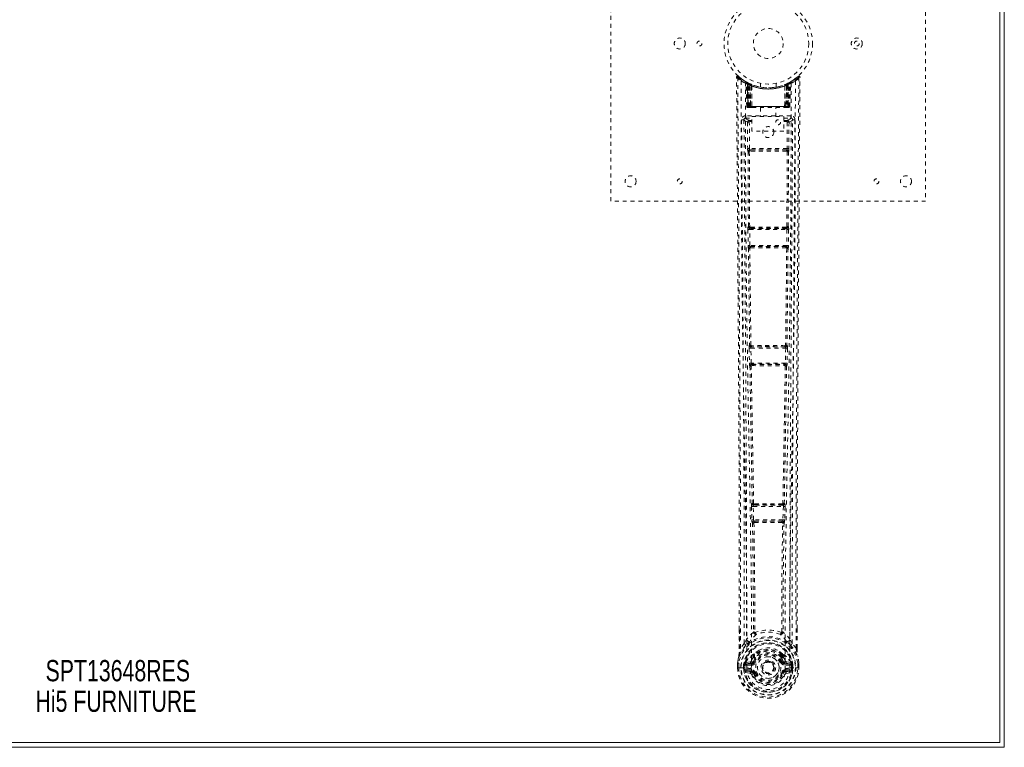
# Model space of a CAD drawing. Header units: inches. Extents: x 9 to 56.5, y 8.8 to 44.6.
# Tile 3 of 4: x 31.4 to 56.5, y 8.8 to 27.3. Entities that reach past the tile are written whole.
import ezdxf

# ---------------------------------------------------------------- set-up
doc = ezdxf.new("R2010")
doc.units = ezdxf.units.IN
doc.header["$MEASUREMENT"] = 0
doc.linetypes.add('SLD-Dashed', pattern=[0.075, 0.05, -0.025])
doc.linetypes.add('SLD-Solid', pattern=[0])
doc.layers.add('HI5-SYMBOLTEXT', color=5, linetype='SLD-Solid')
doc.styles.add('SLDTEXTSTYLE0', font='TXT', dxfattribs={"width": 0.75})

# ---------------------------------------------------------------- blocks, each defined once
blk = doc.blocks.new('SW_NOTE_0')
at = {"layer": 'HI5-SYMBOLTEXT', "color": 0, "char_height": 0.54, "attachment_point": 1, "style": 'SLDTEXTSTYLE0'}
for s, insert in [('SPT13648RES', (0, 0.696)), ('Hi5 FURNITURE', (-0.257, -0.08))]:
    blk.add_mtext(s, dxfattribs=dict(at, insert=insert))

msp = doc.modelspace()

# ---------------------------------------------------------------- linework, layer by layer
at = {"color": 7, "linetype": 'SLD-Solid', "lineweight": 15}
for p, q in [((56.473, 44.569), (56.473, 8.819)), ((56.355, 44.451), (56.355, 8.938)), ((56.355, 8.938), (56.355, 44.451)), ((56.473, 8.819), (8.973, 8.819)), ((56.355, 8.938), (9.091, 8.938)), ((9.091, 8.938), (56.355, 8.938))]:
    msp.add_line(p, q, dxfattribs=at)
at = {"color": 7, "linetype": 'SLD-Dashed', "lineweight": 0}
for p, q in [((46.473, 22.694), (46.473, 30.694)), ((54.473, 30.694), (54.473, 22.694)), ((51.23, 25.859), (51.129, 25.778)), ((51.28, 25.836), (51.25, 25.837)), ((49.904, 25.721), (49.891, 25.729)), ((49.91, 25.717), (49.896, 25.724)), ((49.919, 25.696), (49.905, 25.704)), ((49.926, 25.098), (49.905, 25.704)), ((49.94, 25.098), (49.919, 25.696)), ((49.989, 25.676), (49.922, 25.711)), ((49.938, 25.689), (49.959, 25.095)), ((50.006, 25.65), (49.938, 25.685)), ((49.958, 25.098), (49.938, 25.685)), ((49.965, 25.656), (49.977, 25.682)), ((49.965, 25.656), (49.965, 25.098)), ((49.966, 25.098), (49.967, 25.655)), ((49.967, 25.655), (49.979, 25.681)), ((49.978, 25.649), (49.991, 25.675)), ((49.979, 25.098), (49.978, 25.649)), ((49.99, 25.676), (49.989, 25.676)), ((49.997, 25.098), (49.997, 25.641)), ((50.006, 25.65), (50.007, 25.65)), ((50.025, 25.098), (50.006, 25.65)), ((50.007, 25.65), (50.026, 25.098)), ((50.01, 25.666), (50.009, 25.667)), ((50.052, 25.62), (50.049, 25.622)), ((50.054, 25.098), (50.049, 25.622)), ((50.056, 25.647), (50.051, 25.649)), ((50.052, 25.62), (50.056, 25.098)), ((50.273, 25.684), (50.273, 25.587)), ((50.673, 25.587), (50.673, 25.684)), ((50.889, 25.098), (50.894, 25.62)), ((50.895, 25.649), (50.89, 25.647)), ((50.897, 25.622), (50.892, 25.098)), ((50.897, 25.622), (50.894, 25.62)), ((50.92, 25.098), (50.939, 25.65)), ((50.94, 25.65), (50.921, 25.098)), ((50.937, 25.667), (50.936, 25.666)), ((50.939, 25.65), (50.94, 25.65)), ((51.008, 25.685), (50.94, 25.65)), ((50.949, 25.641), (50.949, 25.098)), ((50.953, 25.674), (50.955, 25.675)), ((50.957, 25.676), (50.956, 25.676)), ((51.024, 25.711), (50.957, 25.676)), ((50.967, 25.681), (50.979, 25.655)), ((50.967, 25.098), (50.968, 25.649)), ((50.969, 25.682), (50.981, 25.656)), ((50.979, 25.655), (50.98, 25.098)), ((50.981, 25.098), (50.981, 25.656)), ((50.985, 25.095), (51.008, 25.689)), ((50.988, 25.098), (51.008, 25.685)), ((51.006, 25.098), (51.027, 25.696)), ((51.119, 25.771), (51.017, 25.708)), ((51.02, 25.098), (51.041, 25.704)), ((51.041, 25.704), (51.027, 25.696)), ((51.055, 25.729), (51.042, 25.721)), ((49.926, 25.098), (49.94, 25.098)), ((49.953, 25.07), (49.957, 25.069)), ((49.958, 25.098), (50.025, 25.098)), ((49.958, 25.069), (49.958, 25.07)), ((50.98, 25.098), (49.966, 25.098)), ((49.97, 25.069), (49.979, 25.069)), ((49.979, 25.098), (50.967, 25.098)), ((49.988, 25.069), (50.042, 25.069)), ((49.997, 25.098), (49.998, 25.098)), ((50.949, 25.098), (49.998, 25.098)), ((50.026, 25.098), (50.025, 25.098)), ((50.054, 25.098), (50.056, 25.098)), ((50.056, 25.098), (50.889, 25.098)), ((50.056, 25.069), (50.063, 25.069)), ((50.064, 25.069), (50.882, 25.069)), ((50.278, 25.069), (50.278, 24.837)), ((50.668, 24.837), (50.668, 25.069)), ((50.883, 25.069), (50.89, 25.069)), ((50.889, 25.098), (50.892, 25.098)), ((50.904, 25.069), (50.958, 25.069)), ((50.921, 25.098), (50.92, 25.098)), ((50.921, 25.098), (50.988, 25.098)), ((50.967, 25.071), (50.967, 25.098)), ((50.967, 25.069), (50.976, 25.069)), ((51.006, 25.098), (51.02, 25.098)), ((49.899, 24.86), (49.899, 24.8)), ((51.047, 24.86), (49.899, 24.86)), ((49.899, 24.8), (50.058, 24.8)), ((50.058, 24.837), (50.87, 24.837)), ((50.058, 24.465), (50.058, 24.837)), ((50.87, 24.837), (50.87, 24.465)), ((50.87, 24.8), (51.047, 24.8)), ((51.047, 24.8), (51.047, 24.86)), ((49.854, 24.762), (49.854, 24.753)), ((49.854, 24.753), (49.854, 24.751)), ((49.946, 24.698), (49.949, 24.024)), ((49.946, 24.698), (49.991, 24.698)), ((49.994, 24.024), (49.991, 24.698)), ((50.006, 24.713), (50.006, 24.742)), ((50.058, 24.742), (50.006, 24.742)), ((50.058, 24.713), (50.006, 24.713)), ((50.94, 24.742), (50.87, 24.742)), ((50.94, 24.713), (50.87, 24.713)), ((50.94, 24.713), (50.94, 24.742)), ((50.955, 24.698), (50.952, 24.024)), ((51, 24.698), (50.997, 24.024)), ((51.092, 24.753), (51.092, 24.762)), ((51.092, 24.751), (51.092, 24.753)), ((50.87, 24.465), (50.058, 24.465)), ((49.958, 23.949), (49.959, 23.949)), ((49.959, 23.949), (49.967, 22.043)), ((50, 22.042), (49.991, 23.948)), ((50.952, 24.024), (49.994, 24.024)), ((50.003, 23.994), (50.002, 23.994)), ((50.944, 23.994), (50.002, 23.994)), ((50.944, 23.994), (50.943, 23.994)), ((50.954, 23.948), (50.946, 22.042)), ((50.987, 23.949), (50.979, 22.043)), ((50.987, 23.949), (50.988, 23.949)), ((54.473, 22.694), (46.473, 22.694)), ((49.967, 22.043), (49.963, 22.041)), ((50.017, 22.029), (50.017, 22.029)), ((50.929, 22.029), (50.929, 22.029)), ((50.983, 22.041), (50.979, 22.043)), ((49.956, 21.966), (49.96, 21.568)), ((50, 21.967), (50.945, 21.967)), ((50.005, 21.568), (50, 21.967)), ((50.007, 21.997), (50.012, 21.999)), ((50.939, 21.997), (50.007, 21.997)), ((50.934, 21.999), (50.939, 21.997)), ((50.945, 21.967), (50.941, 21.568)), ((50.99, 21.966), (50.985, 21.568)), ((49.96, 21.568), (49.961, 21.54)), ((50.941, 21.568), (50.005, 21.568)), ((50.016, 21.537), (50.014, 21.538)), ((50.014, 21.538), (50.932, 21.538)), ((50.932, 21.538), (50.93, 21.537)), ((50.985, 21.568), (50.985, 21.54)), ((49.969, 21.493), (49.971, 21.492)), ((50.975, 21.492), (50.977, 21.493)), ((49.999, 19.035), (49.992, 19.032)), ((50.954, 19.032), (50.947, 19.035)), ((49.986, 18.957), (49.994, 18.576)), ((50.031, 18.958), (50.915, 18.958)), ((50.039, 18.577), (50.031, 18.958)), ((50.037, 18.988), (50.043, 18.991)), ((50.909, 18.988), (50.037, 18.988)), ((50.049, 19.02), (50.049, 19.02)), ((50.897, 19.02), (50.897, 19.02)), ((50.903, 18.991), (50.909, 18.988)), ((50.915, 18.958), (50.907, 18.577)), ((50.96, 18.957), (50.952, 18.576)), ((49.994, 18.576), (49.996, 18.548)), ((50.907, 18.577), (50.039, 18.577)), ((50.051, 18.546), (50.049, 18.547)), ((50.049, 18.547), (50.897, 18.547)), ((50.897, 18.547), (50.895, 18.546)), ((50.952, 18.576), (50.95, 18.548)), ((50.004, 18.501), (50.007, 18.5)), ((50.939, 18.5), (50.942, 18.501)), ((50.046, 14.937), (50.056, 14.595)), ((50.065, 15.016), (50.053, 15.012)), ((50.09, 14.938), (50.856, 14.938)), ((50.101, 14.596), (50.09, 14.938)), ((50.098, 14.968), (50.11, 14.973)), ((50.848, 14.968), (50.098, 14.968)), ((50.836, 14.973), (50.848, 14.968)), ((50.856, 14.938), (50.845, 14.596)), ((50.88, 15.016), (50.892, 15.012)), ((50.9, 14.937), (50.89, 14.595)), ((50.056, 14.595), (50.058, 14.567)), ((50.069, 14.52), (50.073, 14.519)), ((50.845, 14.596), (50.101, 14.596)), ((50.118, 14.565), (50.114, 14.566)), ((50.114, 14.566), (50.832, 14.566)), ((50.832, 14.566), (50.828, 14.565)), ((50.873, 14.519), (50.876, 14.52)), ((50.89, 14.595), (50.888, 14.567)), ((49.737, 11.338), (49.737, 11.805)), ((51.209, 11.338), (51.209, 11.83)), ((49.922, 11.566), (49.863, 11.455)), ((50.094, 11.743), (50.094, 11.743)), ((50.132, 11.746), (50.132, 11.746)), ((50.814, 11.746), (50.814, 11.746)), ((50.852, 11.743), (50.852, 11.743)), ((51.083, 11.455), (51.024, 11.566)), ((49.863, 11.455), (49.766, 11.339)), ((51.18, 11.339), (51.083, 11.455)), ((50.095, 11.148), (50.095, 11.119)), ((50.101, 11.175), (50.113, 11.193)), ((50.118, 11.144), (50.118, 11.115)), ((50.828, 11.115), (50.827, 11.144)), ((50.833, 11.193), (50.845, 11.175)), ((50.851, 11.148), (50.851, 11.119)), ((49.693, 10.84), (49.694, 10.957)), ((49.694, 10.957), (49.693, 10.84)), ((49.693, 10.84), (49.697, 10.84)), ((49.694, 10.962), (49.694, 10.957)), ((49.697, 10.84), (49.75, 10.84)), ((49.724, 10.957), (49.723, 10.841)), ((49.75, 10.84), (49.773, 10.84)), ((49.773, 10.84), (49.776, 10.84)), ((49.776, 10.84), (49.924, 10.84)), ((49.844, 10.841), (49.845, 10.913)), ((49.845, 10.914), (49.875, 10.912)), ((49.845, 10.913), (49.845, 10.914)), ((49.875, 10.912), (49.874, 10.841)), ((49.88, 10.841), (49.874, 10.841)), ((49.875, 10.913), (49.878, 10.938)), ((49.875, 10.913), (49.88, 10.932)), ((49.88, 10.932), (49.88, 10.918)), ((49.88, 10.918), (49.88, 10.841)), ((49.889, 10.959), (49.886, 10.955)), ((49.889, 10.959), (49.899, 10.969)), ((50.015, 10.991), (49.899, 10.969)), ((49.899, 10.97), (49.899, 10.969)), ((49.899, 10.969), (49.899, 10.97)), ((49.915, 10.936), (50.044, 10.961)), ((49.915, 10.936), (49.915, 10.907)), ((50.044, 10.936), (49.915, 10.936)), ((50.044, 10.907), (49.915, 10.907)), ((49.928, 10.784), (49.928, 10.754)), ((49.928, 10.784), (50.044, 10.784)), ((50.044, 10.961), (50.044, 10.936)), ((50.044, 10.907), (50.044, 10.936)), ((50.044, 10.784), (50.044, 10.754)), ((50.099, 11.002), (50.126, 10.991)), ((50.316, 10.845), (50.317, 10.86)), ((50.317, 10.836), (50.316, 10.845)), ((50.82, 10.991), (50.847, 11.002)), ((50.902, 10.961), (51.031, 10.936)), ((50.902, 10.961), (50.902, 10.936)), ((51.031, 10.936), (50.902, 10.936)), ((50.902, 10.907), (50.902, 10.936)), ((51.031, 10.907), (50.902, 10.907)), ((50.902, 10.784), (50.902, 10.754)), ((50.902, 10.784), (51.018, 10.784)), ((51.047, 10.969), (50.931, 10.991)), ((51.018, 10.754), (51.018, 10.784)), ((51.021, 10.84), (51.169, 10.84)), ((51.031, 10.907), (51.031, 10.936)), ((51.047, 10.969), (51.057, 10.959)), ((51.06, 10.955), (51.057, 10.959)), ((51.066, 10.932), (51.066, 10.918)), ((51.071, 10.913), (51.066, 10.932)), ((51.066, 10.918), (51.066, 10.841)), ((51.066, 10.841), (51.072, 10.841)), ((51.071, 10.912), (51.101, 10.914)), ((51.072, 10.841), (51.071, 10.912)), ((51.101, 10.914), (51.101, 10.913)), ((51.101, 10.913), (51.101, 10.841)), ((51.169, 10.84), (51.172, 10.84)), ((51.172, 10.84), (51.195, 10.84)), ((51.195, 10.84), (51.249, 10.84)), ((51.223, 10.841), (51.222, 10.957)), ((51.249, 10.84), (51.253, 10.84)), ((51.252, 10.957), (51.252, 10.962)), ((51.253, 10.84), (51.252, 10.957)), ((51.253, 10.84), (51.252, 10.957)), ((49.897, 10.718), (50.016, 10.695)), ((50.044, 10.734), (49.928, 10.754)), ((49.928, 10.754), (50.044, 10.754)), ((50.044, 10.734), (50.044, 10.754)), ((50.126, 10.7), (50.104, 10.691)), ((50.842, 10.691), (50.82, 10.7)), ((50.842, 10.691), (50.897, 10.668)), ((51.018, 10.754), (50.902, 10.734)), ((50.902, 10.734), (50.902, 10.754)), ((50.902, 10.754), (51.018, 10.754)), ((50.93, 10.695), (51.048, 10.718))]:
    msp.add_line(p, q, dxfattribs=at)
at = {"color": 7, "linetype": 'SLD-Dashed', "lineweight": 0, "flags": 128}
for points in [[(49.714, 25.856), (49.707, 25.86), (49.699, 25.862), (49.691, 25.863), (49.683, 25.862), (49.676, 25.858), (49.671, 25.853), (49.668, 25.846), (49.666, 25.839)], [(49.666, 25.836), (49.667, 25.836), (49.668, 25.836), (49.675, 25.837), (49.684, 25.836), (49.69, 25.836), (49.696, 25.837)], [(49.737, 11.805), (49.736, 14.962), (49.717, 18.587), (49.692, 22.211), (49.666, 25.836)], [(49.766, 11.339), (49.768, 12.189), (49.769, 13.079), (49.768, 14.008), (49.766, 14.974), (49.763, 15.764), (49.76, 16.395), (49.756, 17.069), (49.752, 17.786), (49.751, 17.982), (49.75, 18.182), (49.749, 18.384), (49.747, 18.589), (49.746, 18.707), (49.745, 18.956), (49.743, 19.228), (49.74, 19.662), (49.737, 20.143), (49.733, 20.673), (49.729, 21.251), (49.726, 21.638), (49.723, 22.044), (49.72, 22.492), (49.717, 22.935), (49.714, 23.351), (49.71, 23.841), (49.707, 24.286), (49.704, 24.686), (49.702, 25.041), (49.699, 25.351), (49.698, 25.616), (49.696, 25.837)], [(51.18, 11.339), (51.178, 12.034), (51.177, 12.762), (51.177, 13.523), (51.178, 14.317), (51.181, 15.101), (51.183, 15.771), (51.186, 16.404), (51.19, 17.077), (51.194, 17.791), (51.195, 17.987), (51.196, 18.185), (51.197, 18.386), (51.199, 18.589), (51.199, 18.704), (51.201, 18.95), (51.203, 19.219), (51.206, 19.65), (51.209, 20.131), (51.213, 20.662), (51.217, 21.243), (51.22, 21.633), (51.223, 22.043), (51.226, 22.448), (51.228, 22.83), (51.231, 23.198), (51.236, 23.818), (51.24, 24.392), (51.243, 24.919), (51.247, 25.401), (51.25, 25.837)], [(51.209, 11.83), (51.21, 14.962), (51.229, 18.587), (51.254, 22.211), (51.28, 25.836)], [(49.785, 25.742), (49.786, 23.647), (49.797, 21.553), (49.82, 19.46), (49.852, 17.37), (49.876, 16.058), (49.899, 14.748), (49.919, 13.442), (49.93, 12.139), (49.925, 10.84)], [(50.042, 10.816), (50.048, 12.29), (50.033, 13.769), (50.007, 15.252), (49.978, 16.738), (49.951, 18.227), (49.923, 20.09), (49.904, 21.954), (49.895, 23.82), (49.894, 25.687)], [(49.927, 25.708), (49.921, 25.709), (49.915, 25.705), (49.911, 25.699)], [(49.976, 25.68), (49.969, 25.685), (49.961, 25.69)], [(50.051, 25.649), (50.052, 25.648), (50.053, 25.646), (50.053, 25.643), (50.053, 25.64), (50.053, 25.636), (50.052, 25.632), (50.05, 25.627), (50.049, 25.622)], [(50.67, 25.587), (50.672, 25.587), (50.654, 25.584), (50.616, 25.579), (50.562, 25.573), (50.497, 25.57), (50.473, 25.569)], [(50.711, 25.593), (50.689, 25.588), (50.687, 25.588)], [(50.895, 25.649), (50.894, 25.648), (50.893, 25.646), (50.893, 25.644), (50.893, 25.64), (50.893, 25.636), (50.894, 25.632), (50.896, 25.627), (50.897, 25.622)], [(51.052, 25.687), (51.051, 23.82), (51.042, 21.954), (51.023, 20.09), (50.995, 18.227), (50.968, 16.738), (50.938, 15.252), (50.913, 13.769), (50.898, 12.29), (50.904, 10.816)], [(50.985, 25.69), (50.977, 25.685), (50.97, 25.68)], [(51.161, 25.742), (51.16, 23.647), (51.149, 21.553), (51.126, 19.46), (51.094, 17.37), (51.07, 16.058), (51.047, 14.748), (51.027, 13.442), (51.016, 12.139), (51.021, 10.84)], [(49.965, 25.098), (49.95, 25.098), (49.937, 25.098), (49.929, 25.098), (49.926, 25.098)], [(49.94, 25.098), (49.943, 25.098), (49.952, 25.098), (49.964, 25.098), (49.979, 25.098)], [(49.997, 25.098), (49.989, 25.098), (49.982, 25.098), (49.975, 25.098), (49.969, 25.098), (49.964, 25.098), (49.96, 25.098), (49.958, 25.098), (49.958, 25.098)], [(50.026, 25.098), (50.029, 25.098), (50.035, 25.098), (50.044, 25.098), (50.054, 25.098)], [(50.063, 25.069), (50.061, 25.07), (50.06, 25.072), (50.058, 25.074), (50.057, 25.078), (50.056, 25.082), (50.055, 25.087), (50.054, 25.093), (50.054, 25.098)], [(50.892, 25.098), (50.892, 25.093), (50.891, 25.087), (50.89, 25.082), (50.889, 25.078), (50.888, 25.074), (50.886, 25.072), (50.885, 25.07), (50.883, 25.069)], [(50.892, 25.098), (50.902, 25.098), (50.911, 25.098), (50.917, 25.098), (50.92, 25.098)], [(50.988, 25.098), (50.988, 25.098), (50.986, 25.098), (50.982, 25.098), (50.977, 25.098), (50.971, 25.098), (50.964, 25.098), (50.957, 25.098), (50.949, 25.098)], [(50.967, 25.098), (50.982, 25.098), (50.994, 25.098), (51.003, 25.098), (51.006, 25.098)], [(51.02, 25.098), (51.017, 25.098), (51.008, 25.098), (50.996, 25.098), (50.98, 25.098)], [(50.986, 25.091), (50.987, 25.093), (50.988, 25.098)], [(49.991, 24.743), (49.922, 24.772), (49.899, 24.8)], [(51.047, 24.8), (51.024, 24.772), (50.955, 24.743)], [(49.794, 24.755), (49.798, 24.127), (49.803, 23.465), (49.805, 23.196), (49.806, 22.988), (49.808, 22.797), (49.809, 22.574), (49.811, 22.315), (49.813, 22.024), (49.816, 21.701), (49.818, 21.352), (49.821, 21.026), (49.823, 20.726), (49.825, 20.453), (49.829, 19.882), (49.834, 19.225), (49.838, 18.569), (49.842, 17.95), (49.846, 17.269), (49.853, 16.118), (49.858, 14.954), (49.862, 13.772), (49.864, 12.61), (49.863, 11.455)], [(49.854, 24.755), (49.877, 24.726), (49.946, 24.698)], [(49.854, 24.755), (49.877, 21.457), (49.901, 18.16), (49.919, 14.863), (49.922, 11.566)], [(49.991, 24.743), (49.98, 24.741), (49.97, 24.737), (49.964, 24.73), (49.962, 24.722), (49.964, 24.714), (49.97, 24.707), (49.98, 24.701), (49.991, 24.698)], [(50.955, 24.698), (50.966, 24.701), (50.975, 24.707), (50.982, 24.714), (50.984, 24.722), (50.982, 24.73), (50.975, 24.737), (50.966, 24.741), (50.955, 24.743)], [(51, 24.698), (50.998, 24.698), (50.995, 24.698), (50.991, 24.698), (50.985, 24.698), (50.979, 24.698), (50.971, 24.698), (50.963, 24.698), (50.955, 24.698)], [(51, 24.698), (51.069, 24.726), (51.09, 24.752)], [(51.024, 11.566), (51.027, 14.863), (51.045, 18.16), (51.068, 21.457), (51.092, 24.755)], [(51.083, 11.455), (51.082, 12.682), (51.084, 13.913), (51.088, 15.157), (51.094, 16.418), (51.102, 17.632), (51.11, 18.846), (51.111, 19.018), (51.112, 19.196), (51.113, 19.378), (51.115, 19.565), (51.116, 19.757), (51.117, 19.883), (51.119, 20.098), (51.12, 20.341), (51.122, 20.61), (51.125, 20.93), (51.127, 21.28), (51.13, 21.663), (51.133, 22.02), (51.135, 22.339), (51.137, 22.601), (51.139, 22.83), (51.14, 23.025), (51.141, 23.115), (51.142, 23.25), (51.143, 23.383), (51.143, 23.515), (51.144, 23.645), (51.148, 24.212), (51.152, 24.755)], [(49.994, 24.024), (49.986, 24.024), (49.978, 24.024), (49.97, 24.024), (49.964, 24.024), (49.958, 24.024), (49.954, 24.024), (49.951, 24.024), (49.949, 24.024)], [(50.003, 23.994), (49.993, 23.992), (49.984, 23.988), (49.977, 23.983), (49.974, 23.975), (49.974, 23.967), (49.977, 23.96), (49.983, 23.953), (49.991, 23.948)], [(50.937, 23.962), (50.707, 23.962), (50.473, 23.962), (50.239, 23.962), (50.009, 23.962)], [(50.93, 23.993), (50.818, 23.993), (50.706, 23.993), (50.593, 23.993), (50.479, 23.993), (50.352, 23.993), (50.225, 23.993), (50.117, 23.993), (50.016, 23.993)], [(50.955, 23.948), (50.963, 23.953), (50.969, 23.96), (50.972, 23.967), (50.972, 23.975), (50.968, 23.983), (50.962, 23.988), (50.953, 23.992), (50.943, 23.994)], [(50.997, 24.024), (50.995, 24.024), (50.992, 24.024), (50.988, 24.024), (50.982, 24.024), (50.976, 24.024), (50.968, 24.024), (50.96, 24.024), (50.952, 24.024)], [(50, 22.042), (49.992, 22.037), (49.986, 22.031), (49.984, 22.023), (49.984, 22.016), (49.987, 22.009), (49.994, 22.004), (50.002, 22), (50.012, 21.999)], [(50.934, 21.999), (50.944, 22), (50.952, 22.004), (50.958, 22.009), (50.962, 22.016), (50.962, 22.023), (50.959, 22.031), (50.954, 22.037), (50.946, 22.042)], [(50, 21.967), (49.992, 21.967), (49.984, 21.967), (49.977, 21.967), (49.97, 21.967), (49.965, 21.966), (49.96, 21.966), (49.957, 21.966), (49.956, 21.966)], [(50.99, 21.966), (50.989, 21.966), (50.986, 21.966), (50.981, 21.966), (50.976, 21.967), (50.969, 21.967), (50.962, 21.967), (50.954, 21.967), (50.945, 21.967)], [(50.005, 21.568), (49.99, 21.568), (49.975, 21.568), (49.965, 21.568), (49.96, 21.568)], [(50.016, 21.537), (50.006, 21.536), (49.997, 21.532), (49.99, 21.526), (49.987, 21.518), (49.986, 21.51), (49.99, 21.502), (49.996, 21.496), (50.004, 21.49)], [(50.941, 21.49), (50.95, 21.496), (50.956, 21.502), (50.959, 21.51), (50.959, 21.518), (50.956, 21.526), (50.949, 21.532), (50.94, 21.536), (50.93, 21.537)], [(50.985, 21.568), (50.984, 21.568), (50.981, 21.568), (50.976, 21.568), (50.971, 21.568), (50.964, 21.568), (50.957, 21.568), (50.949, 21.568), (50.941, 21.568)], [(49.971, 21.492), (49.983, 20.263), (49.999, 19.035)], [(50.033, 19.033), (50.017, 20.261), (50.004, 21.49)], [(50.941, 21.49), (50.929, 20.261), (50.913, 19.033)], [(50.975, 21.492), (50.963, 20.263), (50.947, 19.035)], [(50.033, 19.033), (50.024, 19.028), (50.019, 19.022), (50.016, 19.015), (50.016, 19.008), (50.019, 19.001), (50.025, 18.996), (50.034, 18.992), (50.043, 18.991)], [(50.903, 18.991), (50.912, 18.992), (50.92, 18.996), (50.927, 19.001), (50.93, 19.008), (50.93, 19.015), (50.927, 19.022), (50.921, 19.028), (50.913, 19.033)], [(50.031, 18.958), (50.023, 18.958), (50.015, 18.958), (50.007, 18.958), (50.001, 18.957), (49.995, 18.957), (49.991, 18.957), (49.988, 18.957), (49.986, 18.957)], [(50.96, 18.957), (50.958, 18.957), (50.955, 18.957), (50.951, 18.957), (50.945, 18.957), (50.939, 18.958), (50.931, 18.958), (50.923, 18.958), (50.915, 18.958)], [(50.039, 18.577), (50.023, 18.577), (50.009, 18.576), (49.999, 18.576), (49.994, 18.576)], [(50.051, 18.546), (50.041, 18.544), (50.032, 18.54), (50.025, 18.534), (50.022, 18.527), (50.022, 18.518), (50.025, 18.51), (50.032, 18.503), (50.04, 18.498)], [(50.039, 18.577), (50.04, 18.566), (50.043, 18.556), (50.045, 18.55), (50.049, 18.547), (50.049, 18.547)], [(50.905, 18.498), (50.914, 18.503), (50.921, 18.51), (50.924, 18.518), (50.924, 18.527), (50.921, 18.534), (50.914, 18.54), (50.905, 18.544), (50.895, 18.546)], [(50.952, 18.576), (50.95, 18.576), (50.947, 18.576), (50.943, 18.576), (50.937, 18.576), (50.93, 18.576), (50.923, 18.577), (50.915, 18.577), (50.907, 18.577)], [(50.007, 18.5), (50.035, 16.756), (50.065, 15.016)], [(50.101, 15.013), (50.07, 16.754), (50.04, 18.498)], [(50.905, 18.498), (50.876, 16.754), (50.845, 15.013)], [(50.939, 18.5), (50.911, 16.756), (50.88, 15.016)], [(50.09, 14.938), (50.082, 14.938), (50.074, 14.938), (50.067, 14.938), (50.061, 14.938), (50.055, 14.937), (50.051, 14.937), (50.047, 14.937), (50.046, 14.937)], [(50.101, 15.013), (50.093, 15.008), (50.087, 15.002), (50.084, 14.995), (50.084, 14.989), (50.087, 14.982), (50.093, 14.977), (50.101, 14.974), (50.11, 14.973)], [(50.098, 14.968), (50.094, 14.966), (50.092, 14.959), (50.091, 14.955), (50.09, 14.95), (50.09, 14.944), (50.09, 14.938)], [(50.836, 14.973), (50.845, 14.974), (50.853, 14.977), (50.859, 14.982), (50.862, 14.989), (50.862, 14.995), (50.859, 15.002), (50.853, 15.008), (50.845, 15.013)], [(50.856, 14.938), (50.856, 14.944), (50.856, 14.95), (50.855, 14.955), (50.854, 14.959), (50.852, 14.966), (50.848, 14.968)], [(50.9, 14.937), (50.899, 14.937), (50.895, 14.937), (50.891, 14.937), (50.885, 14.938), (50.879, 14.938), (50.872, 14.938), (50.864, 14.938), (50.856, 14.938)], [(50.101, 14.596), (50.093, 14.596), (50.085, 14.596), (50.078, 14.596), (50.071, 14.596), (50.066, 14.595), (50.061, 14.595), (50.058, 14.595), (50.056, 14.595)], [(50.073, 14.519), (50.091, 13.133), (50.096, 11.752)], [(50.118, 14.565), (50.107, 14.564), (50.098, 14.559), (50.092, 14.553), (50.088, 14.545), (50.089, 14.536), (50.093, 14.528), (50.099, 14.52), (50.109, 14.515)], [(50.101, 14.596), (50.101, 14.591), (50.102, 14.585), (50.105, 14.575), (50.11, 14.569), (50.113, 14.567), (50.114, 14.566), (50.114, 14.566)], [(50.837, 14.515), (50.846, 14.52), (50.853, 14.528), (50.857, 14.536), (50.858, 14.545), (50.854, 14.553), (50.848, 14.559), (50.839, 14.564), (50.828, 14.565)], [(50.832, 14.566), (50.832, 14.566), (50.832, 14.567), (50.833, 14.567), (50.834, 14.567), (50.836, 14.569), (50.84, 14.575), (50.844, 14.585), (50.845, 14.591), (50.845, 14.596)], [(50.89, 14.595), (50.888, 14.595), (50.885, 14.595), (50.88, 14.595), (50.875, 14.596), (50.868, 14.596), (50.861, 14.596), (50.853, 14.596), (50.845, 14.596)], [(50.873, 14.519), (50.855, 13.133), (50.85, 11.752)], [(50.109, 14.515), (50.126, 13.129), (50.132, 11.746)], [(50.814, 11.746), (50.819, 13.129), (50.837, 14.515)], [(49.74, 11.805), (49.739, 11.621), (49.738, 11.339)], [(51.208, 11.339), (51.207, 11.619), (51.206, 11.83)], [(50.094, 11.743), (50.002, 11.66), (49.922, 11.566)], [(50.015, 11.517), (50.01, 11.511), (50, 11.502)], [(50.094, 11.743), (50.096, 11.733), (50.1, 11.724), (50.107, 11.718), (50.114, 11.715), (50.123, 11.715), (50.13, 11.719), (50.137, 11.726), (50.142, 11.736)], [(50.132, 11.746), (50.132, 11.744), (50.133, 11.743), (50.135, 11.74), (50.142, 11.736)], [(50.804, 11.736), (50.811, 11.74), (50.813, 11.743), (50.814, 11.744), (50.814, 11.746)], [(50.804, 11.736), (50.809, 11.726), (50.816, 11.719), (50.823, 11.715), (50.831, 11.715), (50.839, 11.718), (50.845, 11.724), (50.85, 11.733), (50.852, 11.743)], [(51.024, 11.566), (50.944, 11.66), (50.852, 11.743)], [(50.946, 11.502), (50.936, 11.511), (50.931, 11.517)], [(49.905, 11.414), (49.804, 11.291), (49.724, 11.136)], [(49.766, 11.339), (49.76, 11.339), (49.753, 11.339), (49.748, 11.339), (49.743, 11.339), (49.74, 11.339), (49.738, 11.339), (49.736, 11.339), (49.737, 11.338)], [(50.242, 11.283), (50.189, 11.255), (50.113, 11.193)], [(50.833, 11.193), (50.757, 11.255), (50.704, 11.283)], [(51.041, 11.414), (51.142, 11.291), (51.222, 11.136)], [(51.209, 11.338), (51.21, 11.339), (51.208, 11.339), (51.206, 11.339), (51.202, 11.339), (51.198, 11.339), (51.193, 11.339), (51.186, 11.339), (51.18, 11.339)], [(49.724, 11.136), (49.708, 11.059), (49.694, 10.962)], [(49.694, 10.957), (49.707, 11.051), (49.723, 11.125)], [(49.724, 11.136), (49.723, 11.131), (49.723, 11.125)], [(50.042, 11.013), (50.029, 10.996), (50.015, 10.991)], [(50.095, 11.119), (50.068, 11.072), (50.042, 11.013)], [(50.148, 11.101), (50.123, 11.057), (50.099, 11.002)], [(50.851, 11.119), (50.878, 11.072), (50.904, 11.013)], [(50.904, 11.013), (50.917, 10.996), (50.931, 10.991)], [(51.223, 11.125), (51.223, 11.131), (51.222, 11.136)], [(51.252, 10.962), (51.24, 11.049), (51.222, 11.136)], [(51.252, 10.957), (51.239, 11.051), (51.223, 11.125)], [(49.723, 10.841), (49.717, 10.841), (49.71, 10.841), (49.705, 10.841), (49.7, 10.841), (49.697, 10.841), (49.694, 10.841), (49.693, 10.841), (49.693, 10.84)], [(49.694, 10.962), (49.695, 10.961), (49.697, 10.961), (49.7, 10.961), (49.704, 10.96), (49.708, 10.96), (49.713, 10.959), (49.718, 10.958), (49.724, 10.957)], [(49.694, 10.957), (49.694, 10.957), (49.695, 10.957), (49.697, 10.957), (49.701, 10.957), (49.706, 10.957), (49.711, 10.957), (49.717, 10.957), (49.724, 10.957)], [(49.874, 10.841), (49.871, 10.841), (49.864, 10.841), (49.855, 10.841), (49.844, 10.841)], [(49.875, 10.912), (49.875, 10.913), (49.875, 10.913)], [(49.915, 10.907), (49.897, 10.909), (49.88, 10.918)], [(49.885, 10.767), (49.905, 10.78), (49.928, 10.784)], [(50.904, 10.816), (50.898, 10.737), (50.874, 10.661), (50.834, 10.591), (50.78, 10.53), (50.714, 10.48), (50.638, 10.443), (50.557, 10.421), (50.473, 10.413), (50.389, 10.421), (50.308, 10.443), (50.232, 10.48), (50.166, 10.53), (50.112, 10.591), (50.072, 10.661), (50.048, 10.737), (50.042, 10.816)], [(50.154, 10.979), (50.149, 10.982), (50.144, 10.984), (50.139, 10.986), (50.135, 10.987), (50.131, 10.989), (50.129, 10.99), (50.127, 10.991), (50.126, 10.991)], [(50.792, 10.979), (50.797, 10.982), (50.802, 10.984), (50.807, 10.986), (50.811, 10.987), (50.815, 10.989), (50.817, 10.99), (50.819, 10.991), (50.82, 10.991)], [(51.018, 10.784), (51.041, 10.78), (51.061, 10.767)], [(51.066, 10.918), (51.049, 10.909), (51.031, 10.907)], [(51.071, 10.913), (51.071, 10.912), (51.071, 10.912)], [(51.252, 10.962), (51.251, 10.961), (51.249, 10.961), (51.246, 10.961), (51.242, 10.96), (51.238, 10.96), (51.233, 10.959), (51.228, 10.958), (51.222, 10.957)], [(51.222, 10.957), (51.229, 10.957), (51.235, 10.957), (51.24, 10.957), (51.245, 10.957), (51.249, 10.957), (51.251, 10.957), (51.252, 10.957), (51.252, 10.957)], [(51.253, 10.84), (51.253, 10.84), (51.252, 10.84), (51.249, 10.84), (51.246, 10.841), (51.241, 10.841), (51.235, 10.841), (51.229, 10.841), (51.223, 10.841)], [(50.154, 10.712), (50.149, 10.709), (50.144, 10.707), (50.139, 10.705), (50.135, 10.703), (50.131, 10.702), (50.129, 10.701), (50.127, 10.7), (50.126, 10.7)], [(50.792, 10.712), (50.797, 10.709), (50.802, 10.707), (50.807, 10.705), (50.811, 10.703), (50.815, 10.702), (50.817, 10.701), (50.819, 10.7), (50.82, 10.7)]]:
    msp.add_lwpolyline(points, dxfattribs=at)
at = {"color": 7, "linetype": 'SLD-Dashed', "lineweight": 0}
for centre, radius in [((50.473, 26.694), 1.125), ((50.473, 26.694), 1.03), ((50.473, 26.694), 0.38), ((48.223, 26.694), 0.14), ((52.723, 26.694), 0.14), ((48.723, 26.694), 0.0625), ((52.723, 26.694), 0.0625), ((50.473, 24.444), 0.14), ((50.723, 24.694), 0.0625), ((46.973, 23.194), 0.14), ((53.973, 23.194), 0.141), ((48.223, 23.194), 0.0625), ((53.223, 23.194), 0.0625), ((50.473, 10.845), 0.7), ((50.473, 10.845), 0.69), ((50.473, 10.845), 0.623), ((50.473, 10.845), 0.32), ((50.473, 10.845), 0.275), ((50.473, 10.845), 0.188), ((50.473, 10.845), 0.156), ((50.473, 10.845), 0.142), ((50.473, 10.845), 0.14), ((50.473, 10.845), 0.138)]:
    msp.add_circle(centre, radius, dxfattribs=at)
for centre, radius, start, end in [((49.696, 25.837), 0.03, 47.8388, 180.3998), ((50.462, 26.722), 1.191, 228.0523, 235.3487), ((48.532, 26.912), 1.584, 317.2635, 318.3478), ((50.473, 26.694), 1.157, 227.8259, 312.172), ((50.464, 26.683), 1.113, 227.9433, 235.3785), ((50.483, 26.682), 1.112, 304.618, 312.0559), ((50.483, 26.723), 1.192, 304.6559, 311.9417), ((51.25, 25.837), 0.03, 359.5979, 132.1614), ((51.141, 25.758), 0.134, 35.7593, 48.6228), ((49.815, 25.742), 0.03, 55.9256, 179.6904), ((50.457, 26.926), 1.361, 240.3939, 245.5372), ((50.473, 26.694), 1.127, 235.338, 240.4676), ((49.875, 25.703), 0.03, 1.985, 58.8976), ((49.935, 25.674), 0.043, 114.1973, 162.9824), ((50.473, 26.727), 1.19, 240.8755, 299.1245), ((50.242, 26.294), 0.665, 239.3302, 241.6815), ((49.889, 25.695), 0.0299, 1.896, 59.6908), ((50.425, 26.612), 1.032, 239.6529, 242.6995), ((50.464, 26.33), 0.839, 228.2308, 233.4814), ((50.473, 26.694), 1.127, 240.4663, 299.5337), ((50.45, 26.309), 0.811, 229.0632, 234.4225), ((49.908, 25.685), 0.0299, 1.7983, 60.7415), ((50.476, 26.7), 1.133, 240.7798, 245.6805), ((49.914, 25.688), 0.0234, 351.726, 54.897), ((50.455, 26.31), 0.811, 230.3381, 235.5954), ((50.473, 26.693), 1.155, 244.0067, 295.9933), ((50.473, 26.693), 1.155, 244.6488, 295.3508), ((49.976, 25.649), 0.0297, 1.479, 64.4683), ((49.977, 25.649), 0.0297, 1.4753, 64.54), ((50.081, 25.614), 0.088, 143.2013, 162.0939), ((50.473, 26.694), 1.156, 245.6758, 294.3248), ((50.434, 26.254), 0.74, 234.7586, 238.6209), ((50.022, 25.638), 0.0345, 328.9463, 15.1468), ((50.473, 26.658), 1.12, 247.9155, 292.0846), ((50.924, 25.638), 0.0345, 164.8454, 211.0518), ((50.512, 26.254), 0.74, 301.3928, 305.2435), ((50.855, 25.608), 0.0996, 18.874, 35.5546), ((50.476, 26.689), 1.121, 294.2937, 299.2459), ((50.968, 25.649), 0.0297, 115.4546, 178.5228), ((50.97, 25.649), 0.0297, 115.5369, 178.5231), ((50.487, 26.314), 0.817, 304.424, 309.6451), ((50.919, 25.637), 0.0503, 13.5581, 46.9745), ((50.5, 26.303), 0.804, 305.5535, 310.9607), ((50.479, 26.333), 0.843, 306.5317, 311.7583), ((51.038, 25.685), 0.0299, 119.2712, 178.1891), ((51.037, 25.686), 0.0278, 118.0242, 181.5859), ((50.469, 26.701), 1.135, 298.6744, 300.2996), ((51.057, 25.695), 0.0299, 120.3221, 178.091), ((50.473, 26.694), 1.127, 299.5322, 304.6622), ((51.011, 25.674), 0.043, 17.0214, 65.8002), ((51.055, 25.708), 0.0187, 140.8929, 203.0572), ((51.071, 25.703), 0.03, 121.0959, 178.0134), ((50.489, 26.925), 1.361, 294.4621, 299.6068), ((51.131, 25.742), 0.03, 0.3227, 124.0499), ((49.956, 25.099), 0.03, 181.9979, 269.9914), ((49.957, 25.1), 0.0305, 182.3462, 249.5972), ((49.97, 25.099), 0.03, 181.9854, 246.494), ((49.97, 25.101), 0.0314, 237.5207, 270.7111), ((49.988, 25.099), 0.03, 181.9319, 269.9363), ((50.002, 25.117), 0.0478, 202.9931, 265.2692), ((50.001, 24.881), 0.193, 100.3782, 102.7154), ((49.992, 24.995), 0.0775, 99.4448, 105.0491), ((50.583, 25.092), 0.605, 179.3864, 181.9537), ((51.72, 25.095), 1.722, 179.8806, 180.8439), ((50.055, 25.099), 0.0299, 181.7955, 269.8161), ((50.056, 25.099), 0.0299, 181.7936, 269.8134), ((50.091, 25.092), 0.0354, 169.2744, 219.2388), ((50.855, 25.092), 0.0354, 320.7732, 10.7223), ((50.89, 25.099), 0.0299, 270.1884, 358.2045), ((50.891, 25.099), 0.0299, 270.1865, 358.202), ((50.467, 25.092), 0.482, 357.3774, 0.821), ((50.952, 25.109), 0.0394, 264.2314, 324.8106), ((50.958, 25.099), 0.03, 270.0637, 358.0681), ((50.953, 24.989), 0.0833, 75.4889, 80.9091), ((50.976, 25.101), 0.0317, 269.323, 299.957), ((50.937, 25.167), 0.105, 294.0045, 319.136), ((50.976, 25.099), 0.03, 293.8841, 358.0234), ((50.99, 25.099), 0.03, 270.004, 358.0066), ((49.899, 24.755), 0.105, 90.0118, 180.4128), ((49.897, 24.758), 0.0425, 88.2427, 173.9169), ((51.047, 24.755), 0.105, 359.5855, 89.9898), ((51.049, 24.758), 0.0425, 6.0904, 91.7531), ((49.843, 19.843), 4.911, 89.8783, 90.5783), ((49.991, 24.698), 0.0451, 90.4247, 180.0637), ((50.004, 24.916), 0.174, 265.5858, 270.6355), ((50.007, 24.696), 0.0164, 93.5298, 173.2571), ((50.942, 24.896), 0.154, 269.0366, 274.7426), ((50.939, 24.696), 0.0168, 7.7558, 85.4486), ((50.955, 24.698), 0.0451, 359.893, 89.5746), ((51.103, 19.842), 4.913, 89.4218, 90.1216), ((50.137, 24.007), 0.189, 175.0002, 198.0132), ((50.003, 23.949), 0.0451, 91.3543, 180.0759), ((50.004, 23.949), 0.0451, 91.3653, 180.0674), ((49.986, 24.315), 0.368, 265.8043, 270.9176), ((50.012, 23.941), 0.0214, 97.2265, 161.9929), ((50.035, 24.019), 0.0412, 172.7517, 216.7988), ((50.014, 24.065), 0.0722, 261.2564, 271.9801), ((50.049, 23.969), 0.0405, 143.8426, 189.7658), ((50.933, 24.059), 0.0658, 267.4866, 279.2662), ((50.897, 23.969), 0.0404, 350.2233, 36.1757), ((50.935, 23.942), 0.0202, 15.8454, 84.9899), ((50.942, 23.949), 0.0451, 359.9266, 88.6407), ((50.916, 24.018), 0.037, 320.5659, 9.8837), ((50.943, 23.949), 0.0451, 359.9302, 88.6427), ((50.96, 24.325), 0.378, 269.1508, 274.1279), ((50.809, 24.007), 0.189, 341.9953, 4.9948), ((50.154, 21.986), 0.2, 163.9421, 185.6718), ((50.008, 22.042), 0.0451, 180.8779, 269.4943), ((49.994, 22.302), 0.26, 264.1354, 271.4318), ((50.012, 22.044), 0.0451, 180.8846, 269.4719), ((50.019, 22.048), 0.0194, 197.4372, 264.4703), ((50.055, 22.023), 0.0382, 171.7143, 217.5638), ((50.473, -12.956), 34.988, 89.2532, 90.7468), ((50.891, 22.023), 0.0382, 322.4362, 8.2857), ((50.927, 22.049), 0.0201, 276.8454, 341.2471), ((50.934, 22.044), 0.0451, 270.5268, 359.1167), ((50.938, 22.042), 0.0451, 270.5117, 359.1161), ((50.952, 22.302), 0.26, 268.57, 275.8608), ((50.792, 21.986), 0.2, 354.3285, 16.054), ((50.036, 21.974), 0.0366, 142.4376, 192.0437), ((50.023, 21.937), 0.0625, 88.4787, 99.9311), ((50.473, -11.414), 33.417, 89.2309, 90.7691), ((50.923, 21.934), 0.0658, 80.3582, 91.232), ((50.91, 21.974), 0.0366, 347.9764, 37.5423), ((50.072, 21.534), 0.111, 176.9537, 201.7378), ((50.014, 21.493), 0.0451, 90.5239, 180.4822), ((50.016, 21.492), 0.0451, 90.5358, 180.4817), ((50.043, 21.563), 0.0382, 171.9698, 220.1977), ((50.028, 21.609), 0.0727, 260.4436, 271.2304), ((50.064, 21.511), 0.0421, 144.1873, 189.0871), ((50.473, 55.111), 33.577, 269.2436, 270.7564), ((50.918, 21.605), 0.069, 268.4793, 279.8466), ((50.882, 21.511), 0.0421, 350.8978, 35.8279), ((50.929, 21.492), 0.0451, 359.5167, 89.4659), ((50.903, 21.563), 0.0382, 319.8193, 8.0215), ((50.932, 21.493), 0.0451, 359.5196, 89.4714), ((50.874, 21.534), 0.111, 338.2645, 3.0446), ((49.997, 21.719), 0.228, 263.4298, 271.7531), ((50.025, 21.484), 0.0213, 96.6859, 162.2762), ((50.473, 55.717), 34.215, 269.2453, 270.7547), ((50.922, 21.484), 0.0205, 16.4127, 84.6256), ((50.948, 21.719), 0.228, 268.2466, 276.5705), ((50.182, 18.979), 0.197, 164.2601, 186.278), ((50.037, 19.033), 0.0451, 181.437, 269.4859), ((50.044, 19.036), 0.0451, 181.4577, 269.4679), ((50.025, 19.196), 0.163, 260.6382, 272.5632), ((50.05, 19.039), 0.0188, 197.2661, 264.6534), ((50.895, 19.039), 0.0194, 276.5919, 341.4699), ((50.902, 19.036), 0.0451, 270.5381, 358.5363), ((50.908, 19.033), 0.0451, 270.5141, 358.56), ((50.921, 19.196), 0.163, 267.4388, 279.3598), ((50.764, 18.979), 0.197, 353.725, 15.7333), ((50.066, 18.966), 0.0358, 143.0387, 193.6634), ((50.054, 18.929), 0.0631, 88.4949, 99.6803), ((50.087, 19.015), 0.0389, 172.2647, 215.7965), ((50.473, -16.251), 35.273, 89.3109, 90.6891), ((50.473, -14.41), 33.405, 89.2843, 90.7157), ((50.859, 19.015), 0.0389, 324.1875, 7.7428), ((50.892, 18.925), 0.0665, 80.6073, 91.2222), ((50.88, 18.966), 0.0358, 346.3239, 36.9739), ((50.103, 18.543), 0.108, 177.4462, 203.0613), ((50.049, 18.502), 0.0451, 90.5615, 181.0512), ((50.052, 18.501), 0.0451, 90.5686, 181.0637), ((50.064, 18.625), 0.0804, 260.8829, 271.0719), ((50.104, 18.52), 0.046, 147.0923, 188.877), ((50.473, 52.212), 33.67, 269.3065, 270.6935), ((50.881, 18.633), 0.088, 269.3698, 278.678), ((50.842, 18.52), 0.046, 351.1091, 32.9136), ((50.894, 18.501), 0.0451, 358.9422, 89.4285), ((50.869, 18.573), 0.0377, 317.3769, 6.7544), ((50.897, 18.502), 0.0451, 358.9529, 89.4374), ((50.843, 18.543), 0.108, 336.9382, 2.5607), ((50.033, 18.647), 0.15, 259.8289, 272.8722), ((50.061, 18.491), 0.0215, 96.4385, 163.0012), ((50.473, 52.523), 34.013, 269.302, 270.698), ((50.885, 18.492), 0.0208, 15.7337, 84.8193), ((50.913, 18.648), 0.15, 267.1295, 280.1689), ((50.196, 14.959), 0.152, 159.6136, 188.2518), ((50.099, 15.014), 0.0451, 182.0057, 269.2554), ((50.094, 15.123), 0.111, 255.0664, 273.4675), ((50.111, 15.018), 0.0451, 182.0923, 269.2269), ((50.118, 15.018), 0.018, 197.5696, 264.6448), ((50.121, 14.904), 0.0694, 88.772, 98.8646), ((50.473, -20.728), 35.73, 89.4279, 90.572), ((50.158, 14.995), 0.0416, 173.3413, 211.5798), ((50.473, -18.362), 33.337, 89.3969, 90.603), ((50.788, 14.995), 0.0416, 328.4223, 6.6571), ((50.825, 14.904), 0.0695, 81.1447, 91.2286), ((50.828, 15.019), 0.0187, 276.6362, 341.1324), ((50.835, 15.018), 0.0451, 270.7792, 357.9016), ((50.852, 15.123), 0.111, 266.5285, 284.9376), ((50.847, 15.014), 0.0451, 270.7427, 357.9991), ((50.75, 14.959), 0.152, 351.7455, 20.389), ((50.142, 14.563), 0.0844, 177.2608, 210.5928), ((50.115, 14.521), 0.0451, 90.8698, 181.6234), ((50.118, 14.52), 0.0451, 90.8842, 181.6552), ((50.102, 14.62), 0.106, 254.1494, 273.5789), ((50.13, 14.508), 0.0225, 96.3338, 162.7993), ((50.133, 14.672), 0.108, 262.1023, 270.4821), ((50.183, 14.539), 0.0557, 152.5971, 188.1273), ((50.473, 48.169), 33.64, 269.4122, 270.5878), ((50.473, 48.317), 33.755, 269.4238, 270.5762), ((50.814, 14.663), 0.0987, 269.1337, 278.2895), ((50.763, 14.539), 0.0557, 351.861, 27.4042), ((50.816, 14.509), 0.0218, 15.9587, 84.9633), ((50.827, 14.52), 0.0451, 358.341, 89.1189), ((50.831, 14.521), 0.0451, 358.3736, 89.1301), ((50.844, 14.62), 0.106, 266.4218, 285.8507), ((50.804, 14.563), 0.0845, 329.4132, 2.7288), ((50.473, 10.829), 0.965, 69.9316, 110.0881), ((50.473, 10.845), 0.787, 8.4818, 171.5182), ((50.473, 10.845), 0.758, 8.4818, 171.5182), ((49.983, 11.569), 0.0608, 182.268, 301.9281), ((50.74, 11.009), 0.885, 129.8462, 144.979), ((50.082, 11.751), 0.0139, 327.4446, 4.7614), ((50.155, 11.747), 0.0608, 183.4438, 287.2171), ((50.128, 11.837), 0.0911, 249.6641, 272.3801), ((50.222, 11.755), 0.0829, 193.6693, 233.2554), ((50.473, 10.901), 0.843, 69.1448, 110.8599), ((50.791, 11.747), 0.0608, 252.7858, 356.5533), ((50.724, 11.755), 0.0829, 306.7513, 346.328), ((50.206, 11.01), 0.885, 35.0189, 50.1579), ((50.818, 11.837), 0.0911, 267.6197, 290.3338), ((50.863, 11.75), 0.0129, 173.7414, 214.0819), ((50.963, 11.569), 0.0608, 238.0496, 357.7543), ((48.525, 11.311), 1.212, 351.166, 1.2835), ((46.065, 11.996), 3.76, 346.7726, 349.9387), ((50.473, 10.845), 0.632, 6.2254, 173.7746), ((50.462, 12.038), 0.837, 224.271, 228.2759), ((50.473, 10.845), 0.602, 6.4272, 169.3929), ((51.445, 9.841), 2.201, 131.0078, 134.3861), ((50.473, 10.835), 0.452, 38.3129, 141.6873), ((50.473, 10.81), 0.496, 45.9959, 134.0041), ((50.473, 10.866), 0.477, 60.9736, 119.0075), ((49.504, 9.844), 2.197, 45.6105, 48.9956), ((50.485, 12.038), 0.836, 311.7225, 315.7306), ((54.882, 11.996), 3.76, 190.0615, 193.2272), ((52.421, 11.311), 1.212, 178.7186, 188.8306), ((50.334, 10.757), 0.489, 116.9332, 155.6181), ((50.278, 10.751), 0.437, 114.7128, 150.0426), ((50.073, 11.019), 0.031, 190.0476, 328.1941), ((50.139, 11.152), 0.044, 149.5568, 185.158), ((50.117, 11.203), 0.0585, 248.3875, 271.8068), ((50.125, 11.122), 0.0305, 185.7047, 317.3475), ((50.116, 11.173), 0.0583, 248.3159, 271.7945), ((50.154, 11.201), 0.0423, 190.6957, 232.5409), ((50.151, 11.144), 0.0322, 133.2172, 178.7416), ((50.148, 11.142), 0.0406, 221.782, 268.7881), ((50.473, 10.845), 0.376, 22.774, 157.226), ((50.473, 10.851), 0.41, 37.5695, 142.4305), ((50.473, 10.845), 0.346, 22.7737, 157.2263), ((50.473, 10.845), 0.275, 90.0001, 269.9999), ((50.473, 10.845), 0.275, 270.0001, 89.9999), ((50.821, 11.122), 0.0305, 222.6543, 354.2958), ((50.797, 11.142), 0.0406, 271.2145, 318.2154), ((50.407, 10.849), 0.466, 19.2247, 32.821), ((50.792, 11.2), 0.0414, 306.9752, 349.7807), ((50.795, 11.144), 0.0322, 1.2681, 46.7731), ((50.829, 11.203), 0.0585, 268.1985, 291.6071), ((50.83, 11.173), 0.0583, 268.2005, 291.6947), ((50.61, 10.755), 0.491, 24.4636, 62.972), ((50.807, 11.152), 0.044, 354.8459, 30.5415), ((50.873, 11.019), 0.031, 211.8106, 349.9491), ((50.669, 10.752), 0.436, 29.9204, 65.3118), ((50.473, 10.845), 0.78, 180, 359.6393), ((50.473, 10.845), 0.78, 180.3688, 359.6312), ((50.473, 10.845), 0.75, 180.3649, 359.6351), ((50.473, 10.845), 0.629, 180.4518, 359.5482), ((50.473, 10.845), 0.599, 180.4517, 359.5483), ((49.987, 10.917), 0.108, 159.3721, 172.0626), ((50.473, 10.845), 0.593, 180.4496, 187.6091), ((50.089, 10.794), 0.206, 187.6577, 201.6586), ((49.914, 10.967), 0.0305, 202.7129, 270.9859), ((50.042, 11.111), 0.295, 246.6394, 270.0558), ((50.473, 10.837), 0.548, 179.5914, 0.4086), ((50.045, 10.991), 0.03, 180.9412, 268.8919), ((50.039, 11.026), 0.0651, 274.9274, 338.6762), ((50.044, 11.025), 0.089, 270, 337.226), ((50.044, 11.025), 0.119, 270.0006, 337.225), ((50.044, 10.665), 0.119, 22.7739, 89.9997), ((50.473, 10.845), 0.157, 65.086, 110.1115), ((50.902, 11.025), 0.119, 202.7743, 269.999), ((50.902, 10.665), 0.119, 90.0008, 157.2268), ((50.902, 11.025), 0.089, 202.774, 270), ((50.907, 11.026), 0.0651, 201.3269, 265.0695), ((50.901, 10.991), 0.0299, 271.0325, 359.1321), ((50.907, 11.097), 0.281, 269.3584, 293.9469), ((51.031, 10.967), 0.0305, 269.0183, 337.2872), ((50.857, 10.794), 0.206, 338.3421, 352.3415), ((50.989, 10.925), 0.0767, 5.3296, 23.2358), ((50.473, 10.845), 0.593, 352.3909, 359.5504), ((51.08, 10.021), 0.82, 88.5111, 90.5816), ((51.222, 10.957), 0.03, 0.3597, 5.4274), ((49.927, 10.725), 0.0299, 88.0482, 192.1078), ((50.045, 10.704), 0.0301, 91.4537, 197.6177), ((50.007, 10.65), 0.0454, 22.45, 78.727), ((50.044, 10.665), 0.089, 22.774, 90), ((50.038, 10.663), 0.0714, 22.8755, 85.2394), ((49.64, 11.719), 1.128, 291.2662, 294.2803), ((50.473, 10.845), 0.459, 202.774, 337.226), ((50.473, 10.845), 0.4, 202.774, 337.226), ((50.473, 10.845), 0.376, 202.774, 337.226), ((50.473, 10.845), 0.346, 202.7741, 337.2259), ((50.902, 10.665), 0.089, 90, 157.226), ((50.908, 10.663), 0.0714, 94.7489, 157.1347), ((50.939, 10.65), 0.0456, 101.3817, 157.4413), ((50.901, 10.704), 0.0301, 342.3461, 88.5825), ((51.019, 10.725), 0.0299, 347.8899, 91.9542)]:
    msp.add_arc(centre, radius, start, end, dxfattribs=at)

# ---------------------------------------------------------------- block references
at = {"layer": 'HI5-SYMBOLTEXT', "color": 5}
msp.add_blockref('SW_NOTE_0', (32.101, 10.34), dxfattribs=at)

doc.saveas('drawing.dxf')
